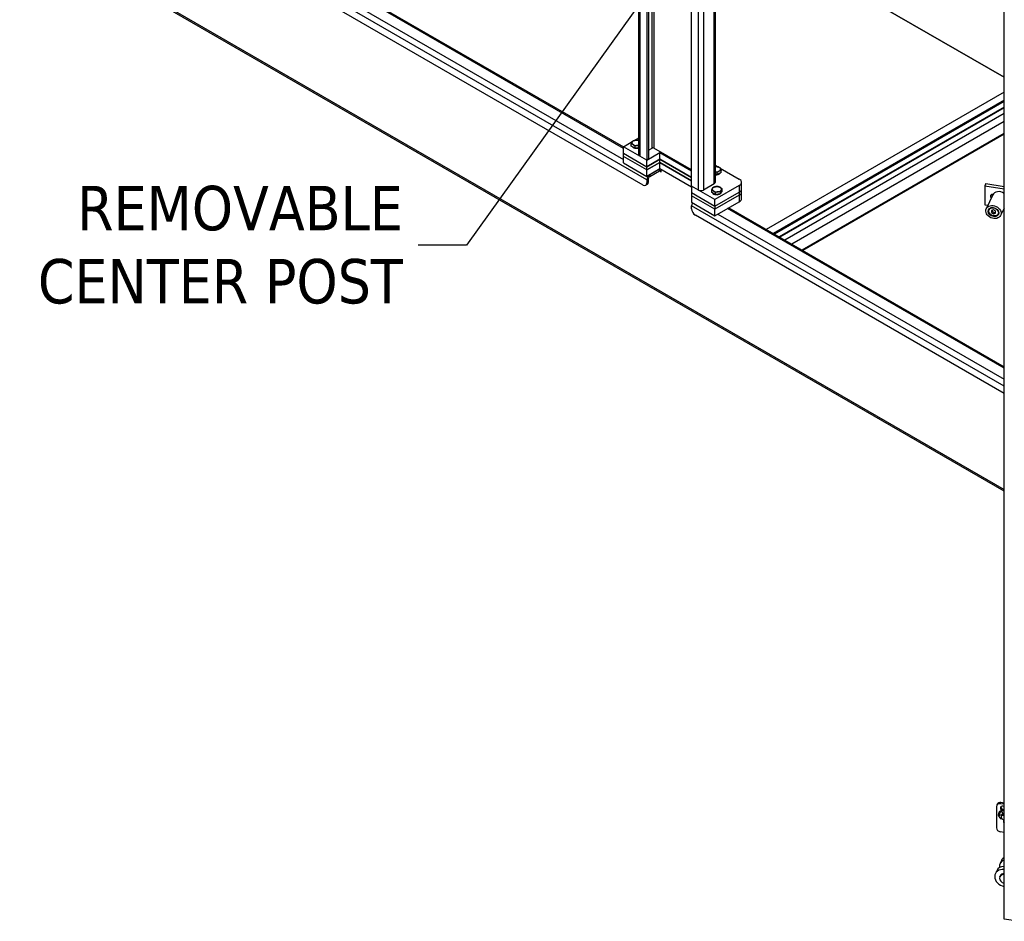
# Model space of a CAD drawing. Extents: x 785 to 1232, y 18 to 306.
# Tile 155 of 232: x 1142 to 1182, y 73 to 110. Entities that reach past the tile are written whole.
import ezdxf

# ---------------------------------------------------------------- set-up
doc = ezdxf.new("R2010")
doc.units = 0
doc.header["$LTSCALE"] = 4
doc.header["$MEASUREMENT"] = 0
doc.layers.get('0').update_dxf_attribs({"linetype": 'CONTINUOUS'})
doc.styles.add('ROMANS', font='romans.shx')
doc.dimstyles.new('Default (ANSI)$7', dxfattribs={"dimscale": 20, "dimtxt": 0.07, "dimasz": 0.098425, "dimexe": 0.125, "dimexo": 0.0625, "dimgap": 0.031496, "dimtad": 0, "dimtih": 1, "dimtoh": 1, "dimrnd": 1e-08, "dimzin": 0, "dimdsep": 46, "dimtxsty": 'ROMANS', "dimblk": 'Filled-1', "dimcen": 0.09, "dimdle": 0.393701, "dimclrd": 256, "dimclre": 256, "dimclrt": 256, "dimadec": 0, "dimazin": 0, "dimtfac": 0.928571, "dimtofl": 0, "dimtmove": 0, "dimatfit": 3, "dimfxl": 1, "dimtolj": 1, "dimtzin": 0, "dimlwd": -1, "dimlwe": -1, "dimarcsym": 0})

# ---------------------------------------------------------------- blocks, each defined once
blk = doc.blocks.new('Filled-1')
at = {"color": 0}
for p, q in [((0, 0), (-1, 0.179)), ((-1, 0.179), (-1, -0.179)), ((-1, 0), (0, 0)), ((-1, -0.179), (0, 0))]:
    blk.add_line(p, q, dxfattribs=at)
at = {"color": 0, "flags": 128}
blk.add_lwpolyline([(-1, -0.179), (0, 0), (-1, 0.179), (-1, -0.179)], dxfattribs=at)
at = {"color": 0}
blk.add_solid([(-1, -0.179), (0, 0), (-1, 0.179), (-1, -0.179)], dxfattribs=at)

msp = doc.modelspace()

# ---------------------------------------------------------------- linework, layer by layer
for p, q in [((1167.17, 104.488), (1167.17, 159.295)), ((1167.212, 159.27), (1167.212, 104.429)), ((1167.493, 159.108), (1167.493, 104.267)), ((1167.557, 159.145), (1167.557, 104.304)), ((1167.709, 104.76), (1167.709, 159.233)), ((1167.786, 159.277), (1167.786, 104.76)), ((1169.332, 103.205), (1169.332, 158.047)), ((1169.613, 103.043), (1169.613, 157.885)), ((1169.817, 157.767), (1169.817, 103.043)), ((1170.25, 103.293), (1170.25, 157.517)), ((1170.292, 157.496), (1170.292, 103.352)), ((1182.136, 73.155), (1182.136, 130.59)), ((1166.536, 104.752), (1147.978, 115.467)), ((1148.063, 115.475), (1166.536, 104.81)), ((1167.493, 103.464), (1147.462, 115.029)), ((1147.583, 115.239), (1166.536, 104.296)), ((1167.34, 103.25), (1147.232, 114.859)), ((1170.292, 114.503), (1182.136, 107.665)), ((1182.136, 107.665), (1170.292, 114.503)), ((1146.95, 111.081), (1182.136, 90.766)), ((1182.136, 90.694), (1146.994, 110.984)), ((1182.136, 107.054), (1172.393, 101.429)), ((1182.136, 106.725), (1172.678, 101.264)), ((1182.136, 106.687), (1172.711, 101.245)), ((1182.136, 106.671), (1172.724, 101.237)), ((1182.136, 106.439), (1172.925, 101.121)), ((1182.136, 106.412), (1172.948, 101.108)), ((1182.136, 106.176), (1173.153, 100.99)), ((1182.136, 105.847), (1173.438, 100.825)), ((1182.136, 105.364), (1173.856, 100.584)), ((1166.536, 104.82), (1166.9, 105.03)), ((1166.86, 104.849), (1166.86, 104.933)), ((1166.98, 105.076), (1167.17, 105.186)), ((1182.136, 105.328), (1173.888, 100.566)), ((1167.493, 104.267), (1166.536, 104.82)), ((1166.536, 104.554), (1166.536, 104.82)), ((1166.536, 104.554), (1167.493, 104.002)), ((1166.536, 104.554), (1167.493, 104.002)), ((1166.536, 104.422), (1166.536, 104.554)), ((1166.938, 104.804), (1166.86, 104.849)), ((1167.015, 104.759), (1166.938, 104.804)), ((1167.015, 104.759), (1167.015, 104.843)), ((1167.121, 104.776), (1167.015, 104.759)), ((1167.17, 104.783), (1167.121, 104.776)), ((1167.493, 104.267), (1168.03, 104.577)), ((1167.557, 104.672), (1167.709, 104.76)), ((1169.332, 103.868), (1167.786, 104.76)), ((1168.03, 104.577), (1169.332, 103.825)), ((1168.03, 104.311), (1168.03, 104.577)), ((1167.493, 103.869), (1166.536, 104.422)), ((1166.536, 104.156), (1166.536, 104.422)), ((1167.493, 103.869), (1166.536, 104.422)), ((1166.536, 104.156), (1167.493, 103.604)), ((1167.493, 104.267), (1167.212, 104.429)), ((1168.03, 104.311), (1167.493, 104.002)), ((1167.493, 104.002), (1168.03, 104.311)), ((1167.557, 104.304), (1167.493, 104.267)), ((1167.493, 104.002), (1167.493, 104.267)), ((1167.493, 103.869), (1168.03, 104.178)), ((1168.03, 104.178), (1167.493, 103.869)), ((1169.332, 103.559), (1168.03, 104.311)), ((1168.03, 104.311), (1169.332, 103.559)), ((1168.03, 104.178), (1168.03, 104.311)), ((1168.03, 104.178), (1169.332, 103.427)), ((1168.03, 103.913), (1168.03, 104.178)), ((1169.332, 103.427), (1168.03, 104.178)), ((1167.493, 103.869), (1167.493, 104.002)), ((1168.03, 103.913), (1167.493, 103.604)), ((1167.493, 103.604), (1167.493, 103.869)), ((1168.009, 103.902), (1167.614, 103.673)), ((1167.614, 103.6), (1168.009, 103.828)), ((1168.009, 103.828), (1168.009, 103.902)), ((1168.067, 103.795), (1168.009, 103.828)), ((1169.332, 103.161), (1168.03, 103.913)), ((1168.067, 103.795), (1168.076, 103.8)), ((1168.076, 103.886), (1168.076, 103.789)), ((1170.292, 104.066), (1170.42, 103.992)), ((1170.384, 103.676), (1170.384, 103.76)), ((1170.462, 103.721), (1170.384, 103.676)), ((1170.539, 103.765), (1170.462, 103.721)), ((1170.499, 103.947), (1171.285, 103.493)), ((1170.539, 103.765), (1170.539, 103.849)), ((1167.557, 103.5), (1167.493, 103.464)), ((1167.493, 103.464), (1167.493, 103.338)), ((1167.557, 103.375), (1167.493, 103.338)), ((1167.557, 103.375), (1167.557, 103.5)), ((1167.614, 103.673), (1167.614, 103.6)), ((1170.384, 103.676), (1170.292, 103.69)), ((1171.38, 103.095), (1171.38, 103.36)), ((1167.512, 103.276), (1167.448, 103.239)), ((1170.289, 102.653), (1169.332, 103.205)), ((1169.332, 103.205), (1169.332, 102.94)), ((1169.613, 103.043), (1169.332, 103.205)), ((1169.332, 102.94), (1170.289, 102.387)), ((1169.332, 102.94), (1170.289, 102.387)), ((1169.332, 102.94), (1169.332, 102.807)), ((1170.25, 103.293), (1169.817, 103.043)), ((1170.154, 102.947), (1170.154, 103.031)), ((1170.232, 102.902), (1170.154, 102.947)), ((1171.285, 103.228), (1170.289, 102.653)), ((1170.289, 102.387), (1171.285, 102.962)), ((1170.289, 102.387), (1171.285, 102.962)), ((1170.309, 102.858), (1170.309, 102.942)), ((1170.521, 102.89), (1170.521, 102.974)), ((1170.549, 102.952), (1170.521, 102.89)), ((1170.578, 103.013), (1170.549, 102.952)), ((1170.556, 102.965), (1170.556, 102.962)), ((1170.578, 103.013), (1170.578, 103.096)), ((1171.285, 103.228), (1171.285, 102.962)), ((1171.285, 102.962), (1171.285, 102.83)), ((1171.38, 102.962), (1171.38, 103.095)), ((1171.38, 102.697), (1171.38, 102.962)), ((1181.391, 103.306), (1181.35, 103.217)), ((1181.35, 103.217), (1182.136, 103.096)), ((1181.35, 103.217), (1181.35, 102.437)), ((1181.391, 103.306), (1182.136, 103.191)), ((1170.289, 102.255), (1169.332, 102.807)), ((1169.332, 102.807), (1169.332, 102.542)), ((1170.289, 102.255), (1169.332, 102.807)), ((1169.332, 102.542), (1170.289, 101.989)), ((1170.309, 102.858), (1170.232, 102.902)), ((1171.285, 102.83), (1170.289, 102.255)), ((1171.285, 102.83), (1170.289, 102.255)), ((1170.289, 102.387), (1170.289, 102.653)), ((1170.289, 101.989), (1171.285, 102.564)), ((1170.415, 102.874), (1170.309, 102.858)), ((1170.521, 102.89), (1170.415, 102.874)), ((1171.285, 102.83), (1171.285, 102.564)), ((1181.674, 102.848), (1181.409, 102.277)), ((1181.679, 102.861), (1181.681, 102.861)), ((1182.136, 95.01), (1169.332, 102.402)), ((1169.332, 102.277), (1169.332, 102.402)), ((1170.289, 102.387), (1170.289, 102.255)), ((1170.289, 101.989), (1170.289, 102.255)), ((1182.136, 95.745), (1170.805, 102.287)), ((1170.856, 102.316), (1182.136, 95.803)), ((1181.35, 102.437), (1181.475, 102.418)), ((1181.515, 102.262), (1181.511, 102.253)), ((1181.708, 102.234), (1181.622, 102.205)), ((1181.622, 102.205), (1181.622, 102.121)), ((1181.622, 102.121), (1181.649, 102.179)), ((1181.622, 102.121), (1181.708, 102.066)), ((1181.649, 102.214), (1181.649, 102.179)), ((1181.649, 102.179), (1181.734, 102.124)), ((1181.793, 102.179), (1181.708, 102.234)), ((1181.708, 102.066), (1181.734, 102.124)), ((1181.734, 102.124), (1181.793, 102.143)), ((1181.793, 102.095), (1181.793, 102.179)), ((1182.136, 102.303), (1181.997, 102.004)), ((1182.136, 94.707), (1169.485, 102.011)), ((1170.41, 102.059), (1182.136, 95.289)), ((1181.708, 102.066), (1181.793, 102.095)), ((1181.917, 102.075), (1181.913, 102.066)), ((1181.986, 77.889), (1182.008, 77.935)), ((1182.136, 77.915), (1182.008, 77.935)), ((1181.829, 77.78), (1181.829, 76.894)), ((1181.86, 77.87), (1181.839, 77.825)), ((1181.921, 77.52), (1181.915, 77.507)), ((1182.136, 77.866), (1181.986, 77.889)), ((1182.059, 77.541), (1182.085, 77.476)), ((1181.931, 77.437), (1181.937, 77.449)), ((1181.959, 77.414), (1181.965, 77.426)), ((1182.037, 77.426), (1181.959, 77.414)), ((1181.965, 77.426), (1182.043, 77.438)), ((1182.024, 77.257), (1182.036, 77.293)), ((1182.03, 77.27), (1182.024, 77.257)), ((1182.028, 77.37), (1182.051, 77.418)), ((1182.037, 77.291), (1182.03, 77.27)), ((1182.037, 77.426), (1182.043, 77.438)), ((1182.06, 77.437), (1182.082, 77.485)), ((1182.136, 76.714), (1181.986, 76.737)), ((1182.032, 75.565), (1181.976, 75.444)), ((1181.836, 75.142), (1181.78, 75.021)), ((1181.959, 74.893), (1181.976, 74.93)), ((1182.703, 73.067), (1182.136, 73.155))]:
    msp.add_line(p, q)
for centre, major_axis, ratio, start_param, end_param in [((1167.072, 104.979), (-0.19, 0), 0.57735, 6.021386, 7.068583), ((1167.072, 104.979), (-0.19, 0), 0.57735, 4.974188, 6.021386), ((1167.072, 104.979), (-0.19, 0), 0.57735, 4.169379, 4.974188), ((1167.072, 104.864), (-0.19, 0), 0.57735, 0.302875, 2.113807), ((1167.072, 104.979), (0.19, 0), 0.57735, 3.926991, 4.974188), ((1167.072, 104.979), (0.19, 0), 0.57735, 4.974188, 5.255399), ((1167.748, 104.738), (0.0542, 0), 0.57735, 0.785398, 2.356194), ((1167.314, 104.488), (-0.144, 0), 0.57735, 0, 0.785398), ((1168.009, 103.762), (-0.086, -0.148), 0.57735, 3.743578, 3.926991), ((1168.009, 103.762), (0.0406, 0.0704), 0.57735, 5.497787, 7.068583), ((1168.072, 103.792), (0.00339, -0.00586), 0.57735, 3.926991, 7.068583), ((1170.328, 103.896), (-0.19, 0), 0.57735, 4.45059, 4.899238), ((1170.328, 103.896), (0.19, 0), 0.57735, 4.52554, 5.497787), ((1170.328, 103.78), (0.19, 0), 0.57735, 4.52554, 5.980311), ((1170.328, 103.896), (0.19, 0), 0.57735, 0.261799, 1.308997), ((1170.328, 103.896), (0.19, 0), 0.57735, 5.497787, 6.544985), ((1167.34, 103.427), (0.108, -0.188), 0.57735, 5.497787, 7.068583), ((1167.614, 103.534), (-0.086, -0.148), 0.57735, 3.926991, 5.497787), ((1167.404, 103.463), (0.108, -0.188), 0.57735, 0, 0.785398), ((1167.614, 103.534), (0.0406, 0.0704), 0.57735, 0.785398, 2.356194), ((1170.148, 103.352), (0.144, 0), 0.57735, 5.497787, 6.283185), ((1171.055, 103.36), (0.325, 0), 0.57735, 5.497787, 7.068583), ((1169.715, 103.102), (-0.144, 0), 0.57735, 0.785398, 2.356194), ((1170.366, 103.078), (-0.19, 0), 0.57735, 6.021386, 7.068583), ((1170.366, 103.078), (-0.19, 0), 0.57735, 4.974188, 6.021386), ((1170.366, 102.962), (-0.19, 0), 0.57735, 0.302875, 2.398626), ((1170.366, 103.078), (0.19, 0), 0.57735, 3.926991, 4.974188), ((1170.366, 103.078), (-0.19, 0), 0.57735, 3.926991, 4.974188), ((1170.366, 103.078), (0.19, 0), 0.57735, 4.974188, 6.021386), ((1170.366, 103.078), (0.19, 0), 0.57735, 6.021386, 7.068583), ((1170.366, 102.962), (0.19, 0), 0.57735, 5.731266, 6.283185), ((1171.055, 103.095), (0.325, 0), 0.57735, 5.497787, 6.283185), ((1171.055, 103.095), (0.325, 0), 0.57735, 5.497787, 6.283185), ((1171.055, 102.962), (0.325, 0), 0.57735, 5.497787, 6.283185), ((1171.055, 102.962), (0.325, 0), 0.57735, 5.497787, 6.283185), ((1181.968, 102.711), (-0.294, 0.136), 0.788675, 4.497717, 6.283185), ((1169.453, 102.472), (0.086, 0.148), 0.57735, 1.570796, 2.356194), ((1171.055, 102.697), (0.325, 0), 0.57735, 5.497787, 6.283185), ((1181.679, 102.776), (-0.0944, 0.0438), 0.788675, 5.063268, 7.516054), ((1181.72, 102.865), (-0.0944, 0.0438), 0.788675, 0.636327, 1.232869), ((1169.485, 102.188), (-0.108, 0.188), 0.57735, 0.785398, 2.356194), ((1181.712, 102.16), (-0.201, 0.093), 0.788675, 6.213829, 9.494134), ((1181.986, 77.756), (-0.147, 0.068), 0.788675, 5.063268, 6.634065), ((1182.008, 77.802), (-0.147, 0.068), 0.788675, 5.063268, 6.283185), ((1182.125, 77.41), (-0.21, 0.097), 0.788675, 5.012434, 7.737781), ((1182.131, 77.422), (-0.21, 0.097), 0.788675, 5.038595, 6.283185), ((1182.152, 77.379), (-0.209, 0.097), 0.788675, 5.653748, 6.509497), ((1182.106, 77.689), (-0.109, 0.05), 0.788675, 4.797884, 7.719432), ((1182.127, 77.735), (-0.109, 0.05), 0.788675, 0.271148, 1.999912), ((1182.04, 77.538), (0.0197, -0.0091), 0.788675, 0.699945, 2.512156), ((1182.168, 77.414), (-0.109, 0.05), 0.788675, 5.935092, 6.573191), ((1181.952, 77.431), (-0.0197, 0.0091), 0.788675, 0.226312, 2.270742), ((1181.957, 77.444), (-0.0197, 0.0091), 0.788675, 0.226312, 2.270742), ((1182.158, 77.392), (-0.209, 0.097), 0.788675, 0.038107, 0.226312), ((1182.126, 77.324), (-0.0981, 0.0455), 0.788675, 4.969078, 8.299051), ((1182.046, 77.404), (-0.0236, 0.0109), 0.788675, 4.761634, 5.412334), ((1182.052, 77.417), (0.0236, -0.0109), 0.788675, 1.514013, 2.270742), ((1182.149, 77.372), (-0.0981, 0.0455), 0.788675, 5.184302, 6.283185), ((1182.158, 77.392), (-0.0981, 0.0455), 0.788675, 5.777865, 6.297466), ((1182.189, 77.46), (-0.109, 0.05), 0.788675, 0.271148, 0.445603), ((1182.158, 77.392), (-0.088, 0.0409), 0.788675, 5.781188, 5.985864), ((1182.125, 77.482), (0.0393, -0.0182), 0.788675, 3.841538, 4.416625), ((1182.227, 77.14), (-0.109, 0.05), 0.788675, 5.968461, 7.299669), ((1182.248, 77.186), (-0.109, 0.05), 0.788675, 0.271148, 0.593681), ((1181.986, 76.87), (-0.147, 0.068), 0.788675, 0.350879, 1.921676), ((1182.369, 75.262), (-0.393, 0.182), 0.788675, 5.653793, 6.792979), ((1182.425, 75.383), (-0.393, 0.182), 0.788675, 5.825824, 6.283185), ((1182.173, 74.838), (-0.393, 0.182), 0.788675, 5.15073, 8.1174), ((1182.229, 74.959), (-0.393, 0.182), 0.788675, 5.286441, 6.283185), ((1182.156, 74.802), (-0.197, 0.091), 0.788675, 5.157724, 8.110406), ((1182.173, 74.838), (-0.197, 0.091), 0.788675, 5.238869, 6.283185)]:
    msp.add_ellipse(centre, major_axis=major_axis, ratio=ratio, start_param=start_param, end_param=end_param)
for centre, major_axis in [((1181.703, 102.141), (-0.294, 0.136)), ((1181.703, 102.141), (-0.204, 0.095)), ((1181.708, 102.15), (-0.186, 0.086))]:
    msp.add_ellipse(centre, major_axis=major_axis, ratio=0.788675)
for points, weights in [([(1166.86, 104.933), (1166.875, 104.979), (1166.889, 105.008)], [1, 1.0379548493, 1]), ([(1166.938, 104.902), (1166.902, 104.923), (1166.86, 104.933)], [1, 1.0379548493, 1]), ([(1166.889, 105.008), (1166.902, 105.036), (1166.917, 105.055)], [1, 1.0379548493, 1]), ([(1166.917, 105.055), (1166.974, 105.078), (1167.023, 105.085)], [1, 1.0379548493, 1]), ([(1167.023, 105.085), (1167.072, 105.093), (1167.129, 105.088)], [1, 1.0379548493, 1]), ([(1167.129, 105.088), (1167.15, 105.082), (1167.17, 105.074)], [1, 1.01957196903, 1.01895879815]), ([(1167.015, 104.843), (1166.974, 104.881), (1166.938, 104.902)], [1, 1.0379548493, 1]), ([(1167.121, 104.873), (1167.072, 104.866), (1167.015, 104.843)], [1, 1.0379548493, 1]), ([(1167.17, 104.878), (1167.145, 104.877), (1167.121, 104.873)], [1.01894807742, 1.01823114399, 1]), ([(1170.292, 104.006), (1170.337, 104.008), (1170.377, 104.002)], [1.01158697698, 1.03082021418, 1]), ([(1170.384, 103.76), (1170.335, 103.779), (1170.292, 103.788)], [1, 1.03277475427, 1.00894622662]), ([(1170.377, 104.002), (1170.426, 103.994), (1170.483, 103.971)], [1, 1.0379548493, 1]), ([(1170.462, 103.818), (1170.426, 103.798), (1170.384, 103.76)], [1, 1.0379548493, 1]), ([(1170.539, 103.849), (1170.498, 103.839), (1170.462, 103.818)], [1, 1.0379548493, 1]), ([(1170.483, 103.971), (1170.498, 103.952), (1170.511, 103.924)], [1, 1.0379548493, 1]), ([(1170.511, 103.924), (1170.524, 103.896), (1170.539, 103.849)], [1, 1.0379548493, 1]), ([(1170.154, 103.031), (1170.169, 103.078), (1170.183, 103.106)], [1, 1.0379548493, 1]), ([(1170.232, 103), (1170.196, 103.021), (1170.154, 103.031)], [1, 1.0379548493, 1]), ([(1170.183, 103.106), (1170.196, 103.134), (1170.211, 103.153)], [1, 1.0379548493, 1]), ([(1170.211, 103.153), (1170.268, 103.176), (1170.317, 103.183)], [1, 1.0379548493, 1]), ([(1170.309, 102.942), (1170.268, 102.979), (1170.232, 103)], [1, 1.0379548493, 1]), ([(1170.415, 102.972), (1170.366, 102.964), (1170.309, 102.942)], [1, 1.0379548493, 1]), ([(1170.317, 103.183), (1170.366, 103.191), (1170.423, 103.186)], [1, 1.0379548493, 1]), ([(1170.521, 102.974), (1170.464, 102.979), (1170.415, 102.972)], [1, 1.0379548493, 1]), ([(1170.423, 103.186), (1170.464, 103.176), (1170.5, 103.155)], [1, 1.0379548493, 1]), ([(1170.5, 103.155), (1170.536, 103.134), (1170.578, 103.096)], [1, 1.0379548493, 1]), ([(1170.549, 103.049), (1170.536, 103.021), (1170.521, 102.974)], [1, 1.0379548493, 1]), ([(1170.578, 103.096), (1170.562, 103.078), (1170.549, 103.049)], [1, 1.0379548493, 1])]:
    msp.add_rational_spline(points, weights, degree=2)

# ---------------------------------------------------------------- texts
at = {"insert": (1157.499, 100.789), "char_height": 1.82, "width": 15.7871, "attachment_point": 6, "line_spacing_factor": 0.987884, "style": 'ROMANS'}
msp.add_mtext('{\\fTahoma|b0|i0;REMOVABLE\\P\\fTahoma|b0|i0;CENTER POST}', dxfattribs=at)

# ---------------------------------------------------------------- leaders
at = {"annotation_type": 0, "has_hookline": 1, "hookline_direction": 1, "text_width": 15.709}
msp.add_leader([(1169.332, 113.643), (1160.097, 100.789), (1158.129, 100.789)], dimstyle='Default (ANSI)$7', override={"dimtad": 0}, dxfattribs=at)

doc.saveas('drawing.dxf')
